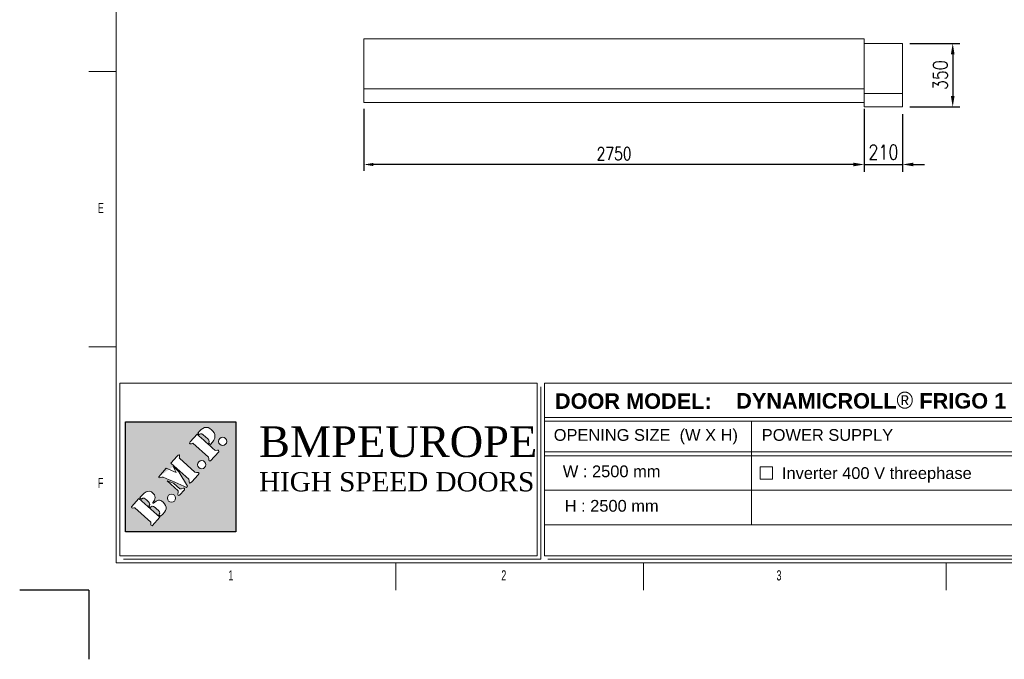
# Model space of a CAD drawing. Header units: millimetres. Extents: x 9809 to 23009, y -12399 to -2912.
# Tile 1 of 3: x 9809 to 15219, y -12399 to -8882. Entities that reach past the tile are written whole.
import ezdxf

# ---------------------------------------------------------------- set-up
doc = ezdxf.new("R2010")
doc.units = ezdxf.units.MM
doc.header["$LTSCALE"] = 20
doc.header["$PDSIZE"] = -1
doc.layers.add('FORMAT', color=7, linetype='Continuous')
doc.layers.add('Livello 1', color=7, linetype='Continuous')
doc.styles.add('NYIP', font='romans.shx', dxfattribs={"width": 0.8})
doc.styles.add('SLDTEXTSTYLE0', font='TXT', dxfattribs={"width": 0.653846})
doc.dimstyles.new('STANDARD35', dxfattribs={"dimscale": 35, "dimtxt": 2, "dimasz": 1.5, "dimexe": 1, "dimexo": 1, "dimgap": 0.7, "dimtad": 1, "dimdec": 0, "dimdsep": 46, "dimtxsty": 'NYIP', "dimcen": 0, "dimclrd": 1, "dimclre": 1, "dimclrt": 2, "dimadec": 0, "dimazin": 0, "dimtfac": 1, "dimtdec": 0, "dimtix": 1, "dimtmove": 0, "dimatfit": 3, "dimfxl": 0, "dimtvp": 1, "dimtolj": 1, "dimtzin": 0, "dimarcsym": 0})

# ---------------------------------------------------------------- blocks, each defined once
blk = doc.blocks.new('A$C7C9C4F3F')
at = {"color": 7, "lineweight": 5}
blk.add_line((0, 1765.8), (199.3, 1765.8), dxfattribs=at)
at = {"layer": 'FORMAT', "color": 7, "lineweight": 5}
for p, q in [((199.3, 11304.4), (199.3, 199.3)), ((0, 3758.8), (199.3, 3758.8)), ((199.3, 199.3), (16199.3, 199.3)), ((2224.2, 0), (2224.2, 199.3)), ((4017.9, 199.3), (4017.9, 0)), ((6210.3, 0), (6210.3, 199.3))]:
    blk.add_line(p, q, dxfattribs=at)
at = {"color": 7, "lineweight": 5, "char_height": 73.8, "attachment_point": 1, "style": 'SLDTEXTSTYLE0'}
for s, insert in [('E', (66.4, 2808)), ('1', (1011.8, 145.3)), ('2', (2988.2, 145.3)), ('3', (4981.2, 145.3))]:
    blk.add_mtext(s, dxfattribs=dict(at, insert=insert))
at = {"layer": 'FORMAT', "color": 7, "lineweight": 5, "insert": (66.4, 815), "char_height": 73.8, "attachment_point": 1, "style": 'SLDTEXTSTYLE0'}
blk.add_mtext('F', dxfattribs=at)
blk = doc.blocks.new('*D22')
at = {"color": 1, "lineweight": -2, "transparency": 16777216}
for p, q in [((14699.9, -9011.9), (14975.7, -9011.9)), ((14935.7, -9071.9), (14935.7, -9301.9)), ((14699.9, -9361.9), (14975.7, -9361.9))]:
    blk.add_line(p, q, dxfattribs=at)
at = {"color": 1, "lineweight": 5, "transparency": 16777216}
for points in [[(14925.7, -9071.9), (14945.7, -9071.9), (14935.7, -9011.9)], [(14925.7, -9301.9), (14945.7, -9301.9), (14935.7, -9361.9)]]:
    blk.add_solid(points, dxfattribs=at)
at = {"layer": 'Defpoints', "color": 0, "lineweight": 5, "transparency": 16777216}
for p in [(14659.9, -9011.9), (14659.9, -9361.9), (14935.7, -9361.9)]:
    blk.add_point(p, dxfattribs=at)
at = {"color": 2, "lineweight": 0, "transparency": 16777216, "insert": (14867.7, -9186.9), "char_height": 80, "attachment_point": 5, "rotation": 90, "style": 'NYIP'}
blk.add_mtext('\\A1;350', dxfattribs=at)
blk = doc.blocks.new('*D25')
at = {"color": 1, "lineweight": -2, "transparency": 16777216}
for p, q in [((14449.9, -9401.9), (14449.9, -9718.1)), ((14659.9, -9401.9), (14659.9, -9718.1)), ((14389.9, -9678.1), (14329.9, -9678.1)), ((14449.9, -9678.1), (14659.9, -9678.1)), ((14719.9, -9678.1), (14779.9, -9678.1))]:
    blk.add_line(p, q, dxfattribs=at)
at = {"color": 1, "lineweight": 5, "transparency": 16777216}
for points in [[(14389.9, -9668.1), (14389.9, -9688.1), (14449.9, -9678.1)], [(14719.9, -9668.1), (14719.9, -9688.1), (14659.9, -9678.1)]]:
    blk.add_solid(points, dxfattribs=at)
at = {"layer": 'Defpoints', "color": 0, "lineweight": 5, "transparency": 16777216}
for p in [(14449.9, -9361.9), (14659.9, -9361.9), (14659.9, -9678.1)]:
    blk.add_point(p, dxfattribs=at)
at = {"color": 2, "lineweight": 0, "transparency": 16777216, "insert": (14554.9, -9610.1), "char_height": 80, "attachment_point": 5, "style": 'NYIP'}
blk.add_mtext('\\A1;210', dxfattribs=at)
blk = doc.blocks.new('*D33')
at = {"color": 1, "lineweight": -2, "transparency": 16777216}
for p, q in [((11699.9, -9371.9), (11699.9, -9713.1)), ((14449.9, -9371.9), (14449.9, -9713.1)), ((14397.4, -9678.1), (11752.4, -9678.1))]:
    blk.add_line(p, q, dxfattribs=at)
at = {"color": 1, "lineweight": 5, "transparency": 16777216}
for points in [[(11752.4, -9669.4), (11752.4, -9686.9), (11699.9, -9678.1)], [(14397.4, -9669.4), (14397.4, -9686.9), (14449.9, -9678.1)]]:
    blk.add_solid(points, dxfattribs=at)
at = {"layer": 'Defpoints', "color": 0, "lineweight": 5, "transparency": 16777216}
for p in [(11699.9, -9336.9), (14449.9, -9336.9), (11699.9, -9678.1)]:
    blk.add_point(p, dxfattribs=at)
at = {"color": 2, "lineweight": 5, "transparency": 16777216, "insert": (13074.9, -9618.6), "char_height": 70, "attachment_point": 5, "style": 'NYIP'}
blk.add_mtext('\\A1;2750', dxfattribs=at)

msp = doc.modelspace()

# ---------------------------------------------------------------- hatches: boundary and pattern name
at = {"true_color": 0x10733a}
h = msp.add_hatch(color=116, dxfattribs=at)
h.dxf.hatch_style = 1
h.paths.add_polyline_path([(10390.3, -11093.3), (10390.3, -11698.8), (10995.8, -11698.8), (10995.8, -11093.3)])
edge = h.paths.add_edge_path(flags=16)
edge.add_spline(control_points=[(10673.7, -11282.5), (10673.7, -11282.5), (10673.7, -11282.5), (10673.7, -11282.5), (10673.7, -11282.5), (10673.7, -11282.5), (10639.6, -11320.3), (10639.6, -11320.3)], knot_values=[0.142859, 0.142859, 0.142859, 0.142859, 0.14286, 0.14286, 0.14286, 0.14286, 0.285716, 0.285716, 0.285716, 0.285716], degree=3, periodic=0)
edge.add_spline(control_points=[(10673.7, -11282.5), (10694.2, -11259.7), (10684.2, -11290.2), (10685.8, -11293.4), (10685.8, -11293.4), (10685.8, -11293.4), (10685.8, -11293.4), (10685.8, -11293.4)], knot_values=[0.285716, 0.285716, 0.285716, 0.285716, 0.428571, 0.428571, 0.428571, 0.428571, 0.428573, 0.428573, 0.428573, 0.428573], degree=3, periodic=0)
edge.add_spline(control_points=[(10685.8, -11293.4), (10685.8, -11293.4), (10771.6, -11370.6), (10771.6, -11370.6), (10771.6, -11370.6), (10771.6, -11370.6), (10771.6, -11370.6), (10771.6, -11370.6)], knot_values=[0.428573, 0.428573, 0.428573, 0.428573, 0.571429, 0.571429, 0.571429, 0.571429, 0.57143, 0.57143, 0.57143, 0.57143], degree=3, periodic=0)
edge.add_spline(control_points=[(10771.6, -11370.6), (10778.7, -11372.6), (10805.3, -11365.6), (10788.6, -11384.2), (10788.6, -11384.2), (10788.6, -11384.2), (10788.6, -11384.2), (10788.6, -11384.2)], knot_values=[0.57143, 0.57143, 0.57143, 0.57143, 0.714286, 0.714286, 0.714286, 0.714286, 0.714287, 0.714287, 0.714287, 0.714287], degree=3, periodic=0)
edge.add_spline(control_points=[(10788.6, -11384.2), (10788.6, -11384.2), (10753.6, -11423), (10753.6, -11423), (10753.6, -11423), (10733.6, -11445.2), (10741.8, -11412.4), (10737.5, -11408.5)], knot_values=[0.714287, 0.714287, 0.714287, 0.714287, 0.857143, 0.857143, 0.857143, 0.857143, 1, 1, 1, 1], degree=3, periodic=0)
edge.add_spline(control_points=[(10737.5, -11408.5), (10737.5, -11408.5), (10713, -11386.4), (10688.6, -11364.4)], knot_values=[0, 0, 0, 0, 0.071429, 0.071429, 0.071429, 0.071429], degree=3, periodic=0)
edge.add_spline(control_points=[(10688.6, -11364.4), (10664.1, -11342.4), (10639.6, -11320.3), (10639.6, -11320.3), (10639.6, -11320.3), (10639.6, -11320.3), (10639.6, -11320.3), (10639.6, -11320.3)], knot_values=[0.071429, 0.071429, 0.071429, 0.071429, 0.142857, 0.142857, 0.142857, 0.142857, 0.142859, 0.142859, 0.142859, 0.142859], degree=3, periodic=0)
edge = h.paths.add_edge_path(flags=16)
edge.add_spline(control_points=[(10683.3, -11367.9), (10683.3, -11367.9), (10731.5, -11447.6), (10731.5, -11447.6), (10731.5, -11447.6), (10731.5, -11447.6), (10731.5, -11447.6), (10731.5, -11447.6)], knot_values=[0.777779, 0.777779, 0.777779, 0.777779, 0.888889, 0.888889, 0.888889, 0.888889, 0.88889, 0.88889, 0.88889, 0.88889], degree=3, periodic=0)
edge.add_spline(control_points=[(10725.9, -11453.8), (10683.5, -11435.2), (10639.4, -11415.8), (10597, -11397.2), (10597, -11397.2), (10597, -11397.2), (10597, -11397.2), (10597, -11397.2)], knot_values=[0, 0, 0, 0, 0.111111, 0.111111, 0.111111, 0.111111, 0.111112, 0.111112, 0.111112, 0.111112], degree=3, periodic=0)
edge.add_spline(control_points=[(10597, -11397.2), (10588.2, -11397.2), (10579.2, -11404), (10572.7, -11398.6), (10572.7, -11398.6), (10572.7, -11398.6), (10572.7, -11398.6), (10572.7, -11398.6)], knot_values=[0.111112, 0.111112, 0.111112, 0.111112, 0.222222, 0.222222, 0.222222, 0.222222, 0.222223, 0.222223, 0.222223, 0.222223], degree=3, periodic=0)
edge.add_spline(control_points=[(10614.2, -11348.5), (10614.2, -11348.5), (10614.2, -11348.5), (10614.2, -11348.5), (10614.2, -11348.5), (10614.2, -11348.5), (10572.4, -11394.9), (10572.4, -11394.9)], knot_values=[0.333334, 0.333334, 0.333334, 0.333334, 0.333336, 0.333336, 0.333336, 0.333336, 0.444446, 0.444446, 0.444446, 0.444446], degree=3, periodic=0)
edge.add_spline(control_points=[(10651.6, -11339.4), (10651.6, -11339.4), (10683.3, -11367.9), (10683.3, -11367.9), (10683.3, -11367.9), (10683.3, -11367.9), (10683.3, -11367.9), (10683.3, -11367.9)], knot_values=[0.666668, 0.666668, 0.666668, 0.666668, 0.777778, 0.777778, 0.777778, 0.777778, 0.777779, 0.777779, 0.777779, 0.777779], degree=3, periodic=0)
edge = h.paths.add_edge_path(flags=16)
edge.add_spline(control_points=[(10783.1, -11161), (10816.1, -11190.7), (10847.9, -11219.4), (10880.9, -11249.2), (10880.9, -11249.2), (10880.9, -11249.2), (10880.9, -11249.2), (10880.9, -11249.2)], knot_values=[0.57143, 0.57143, 0.57143, 0.57143, 0.714286, 0.714286, 0.714286, 0.714286, 0.714287, 0.714287, 0.714287, 0.714287], degree=3, periodic=0)
edge.add_spline(control_points=[(10880.9, -11249.2), (10886.8, -11254.4), (10904.5, -11240.5), (10902.9, -11257.2), (10902.9, -11257.2), (10902.9, -11257.2), (10902.9, -11257.2), (10902.9, -11257.2)], knot_values=[0.714287, 0.714287, 0.714287, 0.714287, 0.857143, 0.857143, 0.857143, 0.857143, 0.857144, 0.857144, 0.857144, 0.857144], degree=3, periodic=0)
edge.add_spline(control_points=[(10857.5, -11307.7), (10857.5, -11307.7), (10902.9, -11257.2), (10902.9, -11257.2)], knot_values=[0.857144, 0.857144, 0.857144, 0.857144, 1, 1, 1, 1], degree=3, periodic=0)
edge.add_spline(control_points=[(10857.5, -11307.7), (10839.6, -11313.1), (10851.5, -11293.4), (10845.8, -11288.2), (10845.8, -11288.2), (10845.8, -11288.2), (10845.8, -11288.2), (10845.8, -11288.2)], knot_values=[0, 0, 0, 0, 0.142857, 0.142857, 0.142857, 0.142857, 0.142859, 0.142859, 0.142859, 0.142859], degree=3, periodic=0)
edge.add_spline(control_points=[(10845.8, -11288.2), (10845.8, -11288.2), (10759.9, -11210.8), (10759.9, -11210.8), (10759.9, -11210.8), (10759.9, -11210.8), (10759.9, -11210.8), (10759.9, -11210.8)], knot_values=[0.142859, 0.142859, 0.142859, 0.142859, 0.285714, 0.285714, 0.285714, 0.285714, 0.285716, 0.285716, 0.285716, 0.285716], degree=3, periodic=0)
edge.add_spline(control_points=[(10759.9, -11210.8), (10751.4, -11215.3), (10734, -11215.5), (10745.3, -11203), (10745.3, -11203), (10745.3, -11203), (10745.3, -11203), (10745.3, -11203)], knot_values=[0.285716, 0.285716, 0.285716, 0.285716, 0.428571, 0.428571, 0.428571, 0.428571, 0.428573, 0.428573, 0.428573, 0.428573], degree=3, periodic=0)
edge.add_spline(control_points=[(10783.1, -11161), (10783.1, -11161), (10783.1, -11161), (10783.1, -11161), (10783.1, -11161), (10783.1, -11161), (10745.3, -11203), (10745.3, -11203)], knot_values=[0.428573, 0.428573, 0.428573, 0.428573, 0.428574, 0.428574, 0.428574, 0.428574, 0.57143, 0.57143, 0.57143, 0.57143], degree=3, periodic=0)
edge = h.paths.add_edge_path(flags=16)
edge.add_spline(control_points=[(10653.8, -11430.3), (10653.8, -11430.3), (10689.2, -11462.1), (10689.2, -11462.1), (10689.2, -11462.1), (10689.2, -11462.1), (10689.2, -11462.1), (10689.2, -11462.1)], knot_values=[0.500002, 0.500002, 0.500002, 0.500002, 0.666667, 0.666667, 0.666667, 0.666667, 0.666668, 0.666668, 0.666668, 0.666668], degree=3, periodic=0)
edge.add_spline(control_points=[(10689.2, -11462.1), (10699.1, -11463.9), (10718.2, -11448.6), (10714.5, -11466.5), (10714.5, -11466.5), (10714.5, -11466.5), (10714.5, -11466.5), (10714.5, -11466.5)], knot_values=[0.666668, 0.666668, 0.666668, 0.666668, 0.833333, 0.833333, 0.833333, 0.833333, 0.833335, 0.833335, 0.833335, 0.833335], degree=3, periodic=0)
edge.add_spline(control_points=[(10687, -11497), (10687, -11497), (10714.5, -11466.5), (10714.5, -11466.5)], knot_values=[0.833335, 0.833335, 0.833335, 0.833335, 1, 1, 1, 1], degree=3, periodic=0)
edge.add_spline(control_points=[(10687, -11497), (10671, -11504.4), (10682.1, -11480.1), (10680.2, -11472.1), (10680.2, -11472.1), (10680.2, -11472.1), (10680.2, -11472.1), (10680.2, -11472.1)], knot_values=[0, 0, 0, 0, 0.166667, 0.166667, 0.166667, 0.166667, 0.166668, 0.166668, 0.166668, 0.166668], degree=3, periodic=0)
edge.add_spline(control_points=[(10680.2, -11472.1), (10680.2, -11472.1), (10619, -11417), (10619, -11417), (10619, -11417), (10619, -11417), (10619, -11417), (10619, -11417)], knot_values=[0.166668, 0.166668, 0.166668, 0.166668, 0.333333, 0.333333, 0.333333, 0.333333, 0.333335, 0.333335, 0.333335, 0.333335], degree=3, periodic=0)
edge.add_spline(control_points=[(10619, -11417), (10619, -11417), (10653.8, -11430.3), (10653.8, -11430.3), (10653.8, -11430.3), (10653.8, -11430.3), (10653.8, -11430.3), (10653.8, -11430.3)], knot_values=[0.333335, 0.333335, 0.333335, 0.333335, 0.5, 0.5, 0.5, 0.5, 0.500002, 0.500002, 0.500002, 0.500002], degree=3, periodic=0)
edge = h.paths.add_edge_path(flags=16)
edge.add_spline(control_points=[(10787.7, -11155.8), (10812.2, -11123.1), (10836.3, -11112.5), (10862.8, -11136.3), (10862.8, -11136.3), (10886.4, -11157.6), (10890.9, -11182.3), (10857.5, -11218.6)], knot_values=[0.666668, 0.666668, 0.666668, 0.666668, 0.833333, 0.833333, 0.833333, 0.833333, 1, 1, 1, 1], degree=3, periodic=0)
edge.add_spline(control_points=[(10857.5, -11218.6), (10857.5, -11218.6), (10855, -11216.4), (10852.5, -11214.1)], knot_values=[0, 0, 0, 0, 0.083333, 0.083333, 0.083333, 0.083333], degree=3, periodic=0)
edge.add_spline(control_points=[(10852.5, -11214.1), (10850, -11211.9), (10847.5, -11209.7), (10847.5, -11209.7), (10847.5, -11209.7), (10847.5, -11209.7), (10847.5, -11209.7), (10847.5, -11209.7)], knot_values=[0.083333, 0.083333, 0.083333, 0.083333, 0.166667, 0.166667, 0.166667, 0.166667, 0.166668, 0.166668, 0.166668, 0.166668], degree=3, periodic=0)
edge.add_spline(control_points=[(10847.5, -11209.7), (10852, -11195.9), (10849.6, -11193.7), (10829.8, -11175.8), (10829.8, -11175.8), (10829.8, -11175.8), (10829.8, -11175.8), (10829.8, -11175.8)], knot_values=[0.166668, 0.166668, 0.166668, 0.166668, 0.333333, 0.333333, 0.333333, 0.333333, 0.333335, 0.333335, 0.333335, 0.333335], degree=3, periodic=0)
edge.add_spline(control_points=[(10829.8, -11175.8), (10809.4, -11157.4), (10807.1, -11155.4), (10795.5, -11162.8), (10795.5, -11162.8), (10795.5, -11162.8), (10795.5, -11162.8), (10795.5, -11162.8)], knot_values=[0.333335, 0.333335, 0.333335, 0.333335, 0.5, 0.5, 0.5, 0.5, 0.500002, 0.500002, 0.500002, 0.500002], degree=3, periodic=0)
edge = h.paths.add_edge_path(flags=16)
edge.add_spline(control_points=[(10808.9, -11306.3), (10796.4, -11306.3), (10786.2, -11316.5), (10786.2, -11329), (10786.2, -11329), (10786.2, -11341.5), (10796.4, -11351.7), (10808.9, -11351.7)], knot_values=[0.500002, 0.500002, 0.500002, 0.500002, 0.750002, 0.750002, 0.750002, 0.750002, 1, 1, 1, 1], degree=3, periodic=0)
edge.add_spline(control_points=[(10831.6, -11329), (10831.6, -11329), (10831.6, -11329), (10831.6, -11329), (10831.6, -11329), (10831.6, -11316.5), (10821.4, -11306.3), (10808.9, -11306.3)], knot_values=[0, 0, 0, 0, 0.000002, 0.000003, 0.000003, 0.000003, 0.250003, 0.250003, 0.250003, 0.250003], degree=3, periodic=0)
edge.add_spline(control_points=[(10831.6, -11329), (10831.6, -11341.5), (10821.4, -11351.7), (10808.9, -11351.7), (10808.9, -11351.7), (10808.9, -11351.7), (10808.9, -11351.7), (10808.9, -11351.7)], knot_values=[0.250003, 0.250003, 0.250003, 0.250003, 0.5, 0.5, 0.5, 0.5, 0.500003, 0.500003, 0.500003, 0.500003], degree=3, periodic=0)
edge = h.paths.add_edge_path(flags=16)
edge.add_spline(control_points=[(10538.7, -11482.9), (10538.7, -11482.9), (10538.7, -11482.9), (10538.7, -11482.9), (10538.7, -11482.9), (10524.7, -11470.8), (10505.5, -11466.1), (10469, -11509.8)], knot_values=[0.583334, 0.583334, 0.583334, 0.583334, 0.583335, 0.583335, 0.583335, 0.583335, 0.666667, 0.666667, 0.666667, 0.666667], degree=3, periodic=0)
edge.add_spline(control_points=[(10538.7, -11482.9), (10556.1, -11497.9), (10556.8, -11518.4), (10540.6, -11537.5), (10540.6, -11537.5), (10540.6, -11537.5), (10540.6, -11537.5), (10540.6, -11537.5)], knot_values=[0.666667, 0.666667, 0.666667, 0.666667, 0.75, 0.75, 0.75, 0.75, 0.750001, 0.750001, 0.750001, 0.750001], degree=3, periodic=0)
edge.add_spline(control_points=[(10540.6, -11537.5), (10538.6, -11540.5), (10541.8, -11542.5), (10543.7, -11540.6), (10543.7, -11540.6), (10543.7, -11540.6), (10543.7, -11540.6), (10543.7, -11540.6)], knot_values=[0.750001, 0.750001, 0.750001, 0.750001, 0.833333, 0.833333, 0.833333, 0.833333, 0.833334, 0.833334, 0.833334, 0.833334], degree=3, periodic=0)
edge.add_spline(control_points=[(10543.7, -11540.6), (10565.4, -11521.3), (10578.9, -11519.1), (10596.2, -11534.7), (10596.2, -11534.7), (10622.2, -11558.1), (10619.7, -11582.1), (10583.1, -11612.4)], knot_values=[0.833334, 0.833334, 0.833334, 0.833334, 0.916667, 0.916667, 0.916667, 0.916667, 1, 1, 1, 1], degree=3, periodic=0)
edge.add_spline(control_points=[(10583.1, -11612.4), (10583.1, -11612.4), (10580.7, -11610.3), (10578.3, -11608.1)], knot_values=[0, 0, 0, 0, 0.041667, 0.041667, 0.041667, 0.041667], degree=3, periodic=0)
edge.add_spline(control_points=[(10578.3, -11608.1), (10575.9, -11606), (10573.5, -11603.8), (10573.5, -11603.8), (10573.5, -11603.8), (10573.5, -11603.8), (10573.5, -11603.8), (10573.5, -11603.8)], knot_values=[0.041667, 0.041667, 0.041667, 0.041667, 0.083333, 0.083333, 0.083333, 0.083333, 0.083334, 0.083334, 0.083334, 0.083334], degree=3, periodic=0)
edge.add_spline(control_points=[(10573.5, -11603.8), (10585.3, -11589.9), (10575.5, -11584.9), (10560.9, -11571.8), (10560.9, -11571.8), (10560.9, -11571.8), (10560.9, -11571.8), (10560.9, -11571.8)], knot_values=[0.083334, 0.083334, 0.083334, 0.083334, 0.166667, 0.166667, 0.166667, 0.166667, 0.166667, 0.166667, 0.166667, 0.166667], degree=3, periodic=0)
edge.add_spline(control_points=[(10560.9, -11571.8), (10548.8, -11560.9), (10541.2, -11550.4), (10526.2, -11563.4), (10526.2, -11563.4), (10526.2, -11563.4), (10526.2, -11563.4), (10526.2, -11563.4)], knot_values=[0.166667, 0.166667, 0.166667, 0.166667, 0.25, 0.25, 0.25, 0.25, 0.250001, 0.250001, 0.250001, 0.250001], degree=3, periodic=0)
edge.add_spline(control_points=[(10517.9, -11556), (10529.5, -11543.5), (10521.4, -11536.3), (10507.5, -11523.8), (10507.5, -11523.8), (10507.5, -11523.8), (10507.5, -11523.8), (10507.5, -11523.8)], knot_values=[0.333334, 0.333334, 0.333334, 0.333334, 0.416667, 0.416667, 0.416667, 0.416667, 0.416668, 0.416668, 0.416668, 0.416668], degree=3, periodic=0)
edge.add_spline(control_points=[(10507.5, -11523.8), (10494.3, -11511.9), (10489.1, -11507.1), (10478.1, -11517.9), (10478.1, -11517.9), (10478.1, -11517.9), (10478.1, -11517.9), (10478.1, -11517.9)], knot_values=[0.416668, 0.416668, 0.416668, 0.416668, 0.5, 0.5, 0.5, 0.5, 0.500001, 0.500001, 0.500001, 0.500001], degree=3, periodic=0)
edge.add_spline(control_points=[(10478.1, -11517.9), (10478.1, -11517.9), (10469, -11509.8), (10469, -11509.8), (10469, -11509.8), (10469, -11509.8), (10469, -11509.8), (10469, -11509.8)], knot_values=[0.500001, 0.500001, 0.500001, 0.500001, 0.583333, 0.583333, 0.583333, 0.583333, 0.583334, 0.583334, 0.583334, 0.583334], degree=3, periodic=0)
edge = h.paths.add_edge_path(flags=16)
edge.add_spline(control_points=[(10642.9, -11490.3), (10630.4, -11490.3), (10620.2, -11500.5), (10620.2, -11513), (10620.2, -11513), (10620.2, -11525.5), (10630.4, -11535.7), (10642.9, -11535.7)], knot_values=[0.500002, 0.500002, 0.500002, 0.500002, 0.750002, 0.750002, 0.750002, 0.750002, 1, 1, 1, 1], degree=3, periodic=0)
edge.add_spline(control_points=[(10665.6, -11513), (10665.6, -11513), (10665.6, -11513), (10665.6, -11513), (10665.6, -11513), (10665.6, -11500.5), (10655.4, -11490.3), (10642.9, -11490.3)], knot_values=[0, 0, 0, 0, 0.000002, 0.000003, 0.000003, 0.000003, 0.250003, 0.250003, 0.250003, 0.250003], degree=3, periodic=0)
edge.add_spline(control_points=[(10665.6, -11513), (10665.6, -11525.5), (10655.4, -11535.7), (10642.9, -11535.7), (10642.9, -11535.7), (10642.9, -11535.7), (10642.9, -11535.7), (10642.9, -11535.7)], knot_values=[0.250003, 0.250003, 0.250003, 0.250003, 0.5, 0.5, 0.5, 0.5, 0.500003, 0.500003, 0.500003, 0.500003], degree=3, periodic=0)
edge = h.paths.add_edge_path(flags=16)
edge.add_spline(control_points=[(10463.9, -11515.4), (10463.9, -11515.4), (10578, -11618.1), (10578, -11618.1), (10578, -11618.1), (10578, -11618.1), (10578, -11618.1), (10578, -11618.1)], knot_values=[0.666668, 0.666668, 0.666668, 0.666668, 0.833333, 0.833333, 0.833333, 0.833333, 0.833335, 0.833335, 0.833335, 0.833335], degree=3, periodic=0)
edge.add_spline(control_points=[(10578, -11618.1), (10578, -11618.1), (10536.3, -11664.4), (10536.3, -11664.4)], knot_values=[0.833335, 0.833335, 0.833335, 0.833335, 1, 1, 1, 1], degree=3, periodic=0)
edge.add_spline(control_points=[(10536.3, -11664.4), (10527.1, -11667), (10528.9, -11653.2), (10529.9, -11645.5), (10529.9, -11645.5), (10529.9, -11645.5), (10529.9, -11645.5), (10529.9, -11645.5)], knot_values=[0, 0, 0, 0, 0.166667, 0.166667, 0.166667, 0.166667, 0.166668, 0.166668, 0.166668, 0.166668], degree=3, periodic=0)
edge.add_spline(control_points=[(10529.9, -11645.5), (10529.9, -11645.5), (10441.5, -11566), (10441.5, -11566), (10441.5, -11566), (10441.5, -11566), (10441.5, -11566), (10441.5, -11566)], knot_values=[0.166668, 0.166668, 0.166668, 0.166668, 0.333333, 0.333333, 0.333333, 0.333333, 0.333335, 0.333335, 0.333335, 0.333335], degree=3, periodic=0)
edge.add_spline(control_points=[(10441.5, -11566), (10436.1, -11564.7), (10419.8, -11574.4), (10423.7, -11560.2), (10423.7, -11560.2), (10423.7, -11560.2), (10423.7, -11560.2), (10423.7, -11560.2)], knot_values=[0.333335, 0.333335, 0.333335, 0.333335, 0.5, 0.5, 0.5, 0.5, 0.500002, 0.500002, 0.500002, 0.500002], degree=3, periodic=0)
edge.add_spline(control_points=[(10423.7, -11560.2), (10423.7, -11560.2), (10463.9, -11515.4), (10463.9, -11515.4), (10463.9, -11515.4), (10463.9, -11515.4), (10463.9, -11515.4), (10463.9, -11515.4)], knot_values=[0.500002, 0.500002, 0.500002, 0.500002, 0.666667, 0.666667, 0.666667, 0.666667, 0.666668, 0.666668, 0.666668, 0.666668], degree=3, periodic=0)
edge = h.paths.add_edge_path(flags=16)
edge.add_spline(control_points=[(10924.2, -11178.1), (10911.7, -11178.1), (10901.5, -11188.2), (10901.5, -11200.7), (10901.5, -11200.7), (10901.5, -11213.3), (10911.7, -11223.4), (10924.2, -11223.4)], knot_values=[0.500002, 0.500002, 0.500002, 0.500002, 0.750002, 0.750002, 0.750002, 0.750002, 1, 1, 1, 1], degree=3, periodic=0)
edge.add_spline(control_points=[(10946.9, -11200.8), (10946.9, -11200.8), (10946.9, -11200.8), (10946.9, -11200.7), (10946.9, -11200.7), (10946.9, -11188.2), (10936.7, -11178.1), (10924.2, -11178.1)], knot_values=[0, 0, 0, 0, 0.000002, 0.000003, 0.000003, 0.000003, 0.250003, 0.250003, 0.250003, 0.250003], degree=3, periodic=0)
edge.add_spline(control_points=[(10946.9, -11200.8), (10946.9, -11213.3), (10936.7, -11223.4), (10924.2, -11223.4), (10924.2, -11223.4), (10924.2, -11223.4), (10924.2, -11223.4), (10924.2, -11223.4)], knot_values=[0.250003, 0.250003, 0.250003, 0.250003, 0.5, 0.5, 0.5, 0.5, 0.500003, 0.500003, 0.500003, 0.500003], degree=3, periodic=0)

# ---------------------------------------------------------------- linework, layer by layer
at = {"color": 7, "linetype": 'Continuous', "lineweight": 5}
for p, q in [((14449.9, -8986.9), (11699.9, -8986.9)), ((11699.9, -8986.9), (11699.9, -9261.9)), ((14449.9, -8986.9), (14449.9, -9261.9)), ((14659.9, -9011.9), (14449.9, -9011.9)), ((14659.9, -9011.9), (14659.9, -9286.9)), ((14449.9, -9261.9), (11699.9, -9261.9)), ((11699.9, -9261.9), (11699.9, -9336.9)), ((14449.9, -9261.9), (14449.9, -9361.9)), ((14659.9, -9286.9), (14449.9, -9286.9)), ((14659.9, -9286.9), (14659.9, -9361.9)), ((14449.9, -9336.9), (11699.9, -9336.9)), ((14659.9, -9361.9), (14449.9, -9361.9))]:
    msp.add_line(p, q, dxfattribs=at)
at = {"lineweight": 5}
for p, q in [((10358.7, -10880.9), (12652.5, -10880.9)), ((10358.7, -10880.9), (10358.7, -11829.3)), ((12652.5, -10880.9), (12652.5, -11829.3)), ((12672.1, -10900.4), (12672.1, -11848.9)), ((12691.6, -10880.9), (17546.1, -10880.9)), ((12691.6, -10880.9), (12691.6, -11829.3)), ((12691.6, -11069.3), (17546.1, -11069.3)), ((12691.6, -11090.1), (17546.1, -11090.1)), ((13830.2, -11090.1), (13830.2, -11659.2)), ((12691.6, -11259), (17546.1, -11259)), ((12691.6, -11279.8), (17546.1, -11279.8)), ((13877.8, -11340.5), (13946.1, -11340.5)), ((13877.8, -11408.8), (13877.8, -11340.5)), ((13946.1, -11340.5), (13946.1, -11408.8)), ((13946.1, -11408.8), (13877.8, -11408.8)), ((12691.6, -11469.5), (17546.1, -11469.5)), ((12691.6, -11659.2), (17546.1, -11659.2)), ((10358.7, -11829.3), (12652.5, -11829.3)), ((10378.2, -11848.9), (12672.1, -11848.9)), ((12691.6, -11829.3), (17546.1, -11829.3)), ((12711.2, -11848.9), (17565.7, -11848.9))]:
    msp.add_line(p, q, dxfattribs=at)
at = {"color": 116, "true_color": 0x10733a}
for p, q in [((10390.3, -11093.3), (10995.8, -11093.3)), ((10390.3, -11698.8), (10390.3, -11093.3)), ((10995.8, -11093.3), (10995.8, -11698.8)), ((10995.8, -11698.8), (10390.3, -11698.8))]:
    msp.add_line(p, q, dxfattribs=at)
at = {"color": 2}
for q in [(9808.5, -12019.6), (10187.9, -12399)]:
    msp.add_line((10187.9, -12019.6), q, dxfattribs=at)
at = {"layer": 'Livello 1', "color": 116, "lineweight": 5, "true_color": 0x10733a}
for points, knots in [([(10857.5, -11218.6), (10857.5, -11218.6), (10847.5, -11209.7), (10847.5, -11209.7), (10847.5, -11209.7), (10852, -11195.9), (10849.6, -11193.7), (10829.8, -11175.8), (10829.8, -11175.8), (10809.4, -11157.4), (10807.1, -11155.4), (10795.5, -11162.8), (10795.5, -11162.8), (10795.5, -11162.8), (10787.7, -11155.8), (10787.7, -11155.8), (10787.7, -11155.8), (10812.2, -11123.1), (10836.3, -11112.5), (10862.8, -11136.3), (10862.8, -11136.3), (10886.4, -11157.6), (10890.9, -11182.3), (10857.5, -11218.6)], [0, 0, 0, 0, 0.166667, 0.166667, 0.166667, 0.166667, 0.333333, 0.333333, 0.333333, 0.333333, 0.5, 0.5, 0.5, 0.5, 0.666667, 0.666667, 0.666667, 0.666667, 0.833333, 0.833333, 0.833333, 0.833333, 1, 1, 1, 1]), ([(10857.5, -11307.7), (10839.6, -11313.1), (10851.5, -11293.4), (10845.8, -11288.2), (10845.8, -11288.2), (10845.8, -11288.2), (10759.9, -11210.8), (10759.9, -11210.8), (10759.9, -11210.8), (10751.4, -11215.3), (10734, -11215.5), (10745.3, -11203), (10745.3, -11203), (10745.3, -11203), (10783.1, -11161), (10783.1, -11161), (10783.1, -11161), (10816.1, -11190.7), (10847.9, -11219.4), (10880.9, -11249.2), (10880.9, -11249.2), (10886.8, -11254.4), (10904.5, -11240.5), (10902.9, -11257.2), (10902.9, -11257.2), (10902.9, -11257.2), (10857.5, -11307.7), (10857.5, -11307.7)], [0, 0, 0, 0, 0.142857, 0.142857, 0.142857, 0.142857, 0.285714, 0.285714, 0.285714, 0.285714, 0.428571, 0.428571, 0.428571, 0.428571, 0.571429, 0.571429, 0.571429, 0.571429, 0.714286, 0.714286, 0.714286, 0.714286, 0.857143, 0.857143, 0.857143, 0.857143, 1, 1, 1, 1]), ([(10924.2, -11178.1), (10936.7, -11178.1), (10946.9, -11188.2), (10946.9, -11200.7), (10946.9, -11200.7), (10946.9, -11213.3), (10936.7, -11223.4), (10924.2, -11223.4), (10924.2, -11223.4), (10911.7, -11223.4), (10901.5, -11213.3), (10901.5, -11200.7), (10901.5, -11200.7), (10901.5, -11188.2), (10911.7, -11178.1), (10924.2, -11178.1)], [0, 0, 0, 0, 0.25, 0.25, 0.25, 0.25, 0.5, 0.5, 0.5, 0.5, 0.75, 0.75, 0.75, 0.75, 1, 1, 1, 1]), ([(10737.5, -11408.5), (10737.5, -11408.5), (10639.6, -11320.3), (10639.6, -11320.3), (10639.6, -11320.3), (10639.6, -11320.3), (10673.7, -11282.5), (10673.7, -11282.5), (10673.7, -11282.5), (10694.2, -11259.7), (10684.2, -11290.2), (10685.8, -11293.4), (10685.8, -11293.4), (10685.8, -11293.4), (10771.6, -11370.6), (10771.6, -11370.6), (10771.6, -11370.6), (10778.7, -11372.6), (10805.3, -11365.6), (10788.6, -11384.2), (10788.6, -11384.2), (10788.6, -11384.2), (10753.6, -11423), (10753.6, -11423), (10753.6, -11423), (10733.6, -11445.2), (10741.8, -11412.4), (10737.5, -11408.5)], [0, 0, 0, 0, 0.142857, 0.142857, 0.142857, 0.142857, 0.285714, 0.285714, 0.285714, 0.285714, 0.428571, 0.428571, 0.428571, 0.428571, 0.571429, 0.571429, 0.571429, 0.571429, 0.714286, 0.714286, 0.714286, 0.714286, 0.857143, 0.857143, 0.857143, 0.857143, 1, 1, 1, 1]), ([(10808.9, -11306.3), (10821.4, -11306.3), (10831.6, -11316.5), (10831.6, -11329), (10831.6, -11329), (10831.6, -11341.5), (10821.4, -11351.7), (10808.9, -11351.7), (10808.9, -11351.7), (10796.4, -11351.7), (10786.2, -11341.5), (10786.2, -11329), (10786.2, -11329), (10786.2, -11316.5), (10796.4, -11306.3), (10808.9, -11306.3)], [0, 0, 0, 0, 0.25, 0.25, 0.25, 0.25, 0.5, 0.5, 0.5, 0.5, 0.75, 0.75, 0.75, 0.75, 1, 1, 1, 1]), ([(10725.9, -11453.8), (10683.5, -11435.2), (10639.4, -11415.8), (10597, -11397.2), (10597, -11397.2), (10588.2, -11397.2), (10579.2, -11404), (10572.7, -11398.6), (10572.7, -11398.6), (10572.7, -11398.6), (10572.4, -11394.9), (10572.4, -11394.9), (10572.4, -11394.9), (10572.4, -11394.9), (10614.2, -11348.5), (10614.2, -11348.5), (10614.2, -11348.5), (10614.2, -11348.5), (10668, -11370.9), (10668, -11370.9), (10668, -11370.9), (10668, -11370.9), (10651.6, -11339.4), (10651.6, -11339.4), (10651.6, -11339.4), (10651.6, -11339.4), (10683.3, -11367.9), (10683.3, -11367.9), (10683.3, -11367.9), (10683.3, -11367.9), (10731.5, -11447.6), (10731.5, -11447.6), (10731.5, -11447.6), (10731.5, -11447.6), (10725.9, -11453.8), (10725.9, -11453.8)], [0, 0, 0, 0, 0.111111, 0.111111, 0.111111, 0.111111, 0.222222, 0.222222, 0.222222, 0.222222, 0.333333, 0.333333, 0.333333, 0.333333, 0.444444, 0.444444, 0.444444, 0.444444, 0.555556, 0.555556, 0.555556, 0.555556, 0.666667, 0.666667, 0.666667, 0.666667, 0.777778, 0.777778, 0.777778, 0.777778, 0.888889, 0.888889, 0.888889, 0.888889, 1, 1, 1, 1]), ([(10583.1, -11612.4), (10583.1, -11612.4), (10573.5, -11603.8), (10573.5, -11603.8), (10573.5, -11603.8), (10585.3, -11589.9), (10575.5, -11584.9), (10560.9, -11571.8), (10560.9, -11571.8), (10548.8, -11560.9), (10541.2, -11550.4), (10526.2, -11563.4), (10526.2, -11563.4), (10526.2, -11563.4), (10517.9, -11556), (10517.9, -11556), (10517.9, -11556), (10529.5, -11543.5), (10521.4, -11536.3), (10507.5, -11523.8), (10507.5, -11523.8), (10494.4, -11511.9), (10489.1, -11507.1), (10478.1, -11517.9), (10478.1, -11517.9), (10478.1, -11517.9), (10469, -11509.8), (10469, -11509.8), (10469, -11509.8), (10505.5, -11466.1), (10524.7, -11470.8), (10538.7, -11482.9), (10538.7, -11482.9), (10556.1, -11497.9), (10556.8, -11518.4), (10540.6, -11537.5), (10540.6, -11537.5), (10538.6, -11540.5), (10541.8, -11542.5), (10543.7, -11540.6), (10543.7, -11540.6), (10565.4, -11521.3), (10578.9, -11519.1), (10596.2, -11534.7), (10596.2, -11534.7), (10622.2, -11558.1), (10619.7, -11582.1), (10583.1, -11612.4)], [0, 0, 0, 0, 0.083333, 0.083333, 0.083333, 0.083333, 0.166667, 0.166667, 0.166667, 0.166667, 0.25, 0.25, 0.25, 0.25, 0.333333, 0.333333, 0.333333, 0.333333, 0.416667, 0.416667, 0.416667, 0.416667, 0.5, 0.5, 0.5, 0.5, 0.583333, 0.583333, 0.583333, 0.583333, 0.666667, 0.666667, 0.666667, 0.666667, 0.75, 0.75, 0.75, 0.75, 0.833333, 0.833333, 0.833333, 0.833333, 0.916667, 0.916667, 0.916667, 0.916667, 1, 1, 1, 1]), ([(10687, -11497), (10671, -11504.4), (10682.1, -11480.1), (10680.2, -11472.1), (10680.2, -11472.1), (10680.2, -11472.1), (10619, -11417), (10619, -11417), (10619, -11417), (10619, -11417), (10653.8, -11430.3), (10653.8, -11430.3), (10653.8, -11430.3), (10653.8, -11430.3), (10689.2, -11462.1), (10689.2, -11462.1), (10689.2, -11462.1), (10699.1, -11463.9), (10718.2, -11448.6), (10714.5, -11466.5), (10714.5, -11466.5), (10714.5, -11466.5), (10687, -11497), (10687, -11497)], [0, 0, 0, 0, 0.166667, 0.166667, 0.166667, 0.166667, 0.333333, 0.333333, 0.333333, 0.333333, 0.5, 0.5, 0.5, 0.5, 0.666667, 0.666667, 0.666667, 0.666667, 0.833333, 0.833333, 0.833333, 0.833333, 1, 1, 1, 1]), ([(10536.3, -11664.4), (10527.1, -11667), (10528.9, -11653.2), (10529.9, -11645.5), (10529.9, -11645.5), (10529.9, -11645.5), (10441.5, -11566), (10441.5, -11566), (10441.5, -11566), (10436.1, -11564.7), (10419.8, -11574.4), (10423.7, -11560.2), (10423.7, -11560.2), (10423.7, -11560.2), (10463.9, -11515.4), (10463.9, -11515.4), (10463.9, -11515.4), (10463.9, -11515.4), (10578, -11618.1), (10578, -11618.1), (10578, -11618.1), (10578, -11618.1), (10536.3, -11664.4), (10536.3, -11664.4)], [0, 0, 0, 0, 0.166667, 0.166667, 0.166667, 0.166667, 0.333333, 0.333333, 0.333333, 0.333333, 0.5, 0.5, 0.5, 0.5, 0.666667, 0.666667, 0.666667, 0.666667, 0.833333, 0.833333, 0.833333, 0.833333, 1, 1, 1, 1]), ([(10642.9, -11490.3), (10655.4, -11490.3), (10665.6, -11500.5), (10665.6, -11513), (10665.6, -11513), (10665.6, -11525.5), (10655.4, -11535.7), (10642.9, -11535.7), (10642.9, -11535.7), (10630.4, -11535.7), (10620.2, -11525.5), (10620.2, -11513), (10620.2, -11513), (10620.2, -11500.5), (10630.4, -11490.3), (10642.9, -11490.3)], [0, 0, 0, 0, 0.25, 0.25, 0.25, 0.25, 0.5, 0.5, 0.5, 0.5, 0.75, 0.75, 0.75, 0.75, 1, 1, 1, 1])]:
    msp.add_open_spline(points, degree=3, knots=knots, dxfattribs=at)

# ---------------------------------------------------------------- block references
at = {"xscale": 0.758736, "yscale": 0.758736, "zscale": 0.758736}
msp.add_blockref('A$C7C9C4F3F', (10187.9, -12019.6), dxfattribs=at)

# ---------------------------------------------------------------- texts
at = {"lineweight": 5}
for s, insert, char_height, width, attachment_point in [('{\\fArial|b1|i0|c0|p34;DYNAMICROLL\\fCentury Gothic|b0|i0|c0|p34;\\H1.0833x;® \\fArial|b1|i0|c0|p34;\\H0.92311x;FRIGO 1}', (13745.7, -10927.8), 85.3988, 5444.83, 1), ('{\\fArial|b1|i0|c0|p34;DOOR MODEL:}', (13180.5, -10936.4), 85.399, 944.685, 2), ('{\\fArial|b0|i0|c0|p34;OPENING SIZE  (W X H)}', (13249.4, -11133), 64.574, 1530.565, 2), ('{\\fArial|b0|i0|c0|p34;POWER SUPPLY}', (14247.3, -11133), 64.574, 1530.565, 2), ('{\\fArial|b0|i0|c0|p34;W : 2500 mm}', (13061.4, -11333), 64.574, 636.867, 2), ('{\\fArial|b0|i0|c0|p34;Inverter 400 V threephase}', (14518.8, -11342.8), 64.574, 1702.486, 2), ('{\\fArial|b0|i0|c0|p34;H : 2500 mm}', (13061.4, -11522.7), 64.574, 636.867, 2)]:
    msp.add_mtext(s, dxfattribs=dict(at, insert=insert, char_height=char_height, width=width, attachment_point=attachment_point))
at = {"color": 116, "true_color": 0x10733a, "attachment_point": 1}
for s, insert, char_height in [('{\\fTimes New Roman|b0|i0|c0|p18;BMPEUROPE}', (11123.8, -11117.8), 168.688), ('{\\fTimes New Roman|b0|i0|c0|p18;HIGH SPEED DOORS}', (11123.8, -11369.5), 106.032)]:
    msp.add_mtext_dynamic_manual_height_columns(s, width=2431.356, gutter_width=875, heights=[0], dxfattribs=dict(at, insert=insert, char_height=char_height))

# ---------------------------------------------------------------- dimensions: what is measured, and where the dimension line sits
at = {"color": 1, "lineweight": 0}
dim = msp.add_linear_dim(base=(14935.7, -9361.9), p1=(14659.9, -9011.9), p2=(14659.9, -9361.9), angle=90, dimstyle='STANDARD35', override={"dimscale": 40}, dxfattribs=at)
dim.commit()
dim.dimension.update_dxf_attribs({"geometry": '*D22', "text_midpoint": (14867.7, -9186.9)})
at = {"lineweight": 5}
dim = msp.add_linear_dim(base=(11699.9, -9678.1), p1=(14449.9, -9336.9), p2=(11699.9, -9336.9), dimstyle='STANDARD35', dxfattribs=at)
dim.commit()
dim.dimension.update_dxf_attribs({"geometry": '*D33', "text_midpoint": (13074.9, -9618.6)})
at = {"color": 1, "lineweight": 0}
dim = msp.add_linear_dim(base=(14659.9, -9678.1), p1=(14449.9, -9361.9), p2=(14659.9, -9361.9), dimstyle='STANDARD35', override={"dimscale": 40}, dxfattribs=at)
dim.commit()
dim.dimension.update_dxf_attribs({"geometry": '*D25', "text_midpoint": (14554.9, -9610.1)})

doc.saveas('drawing.dxf')
